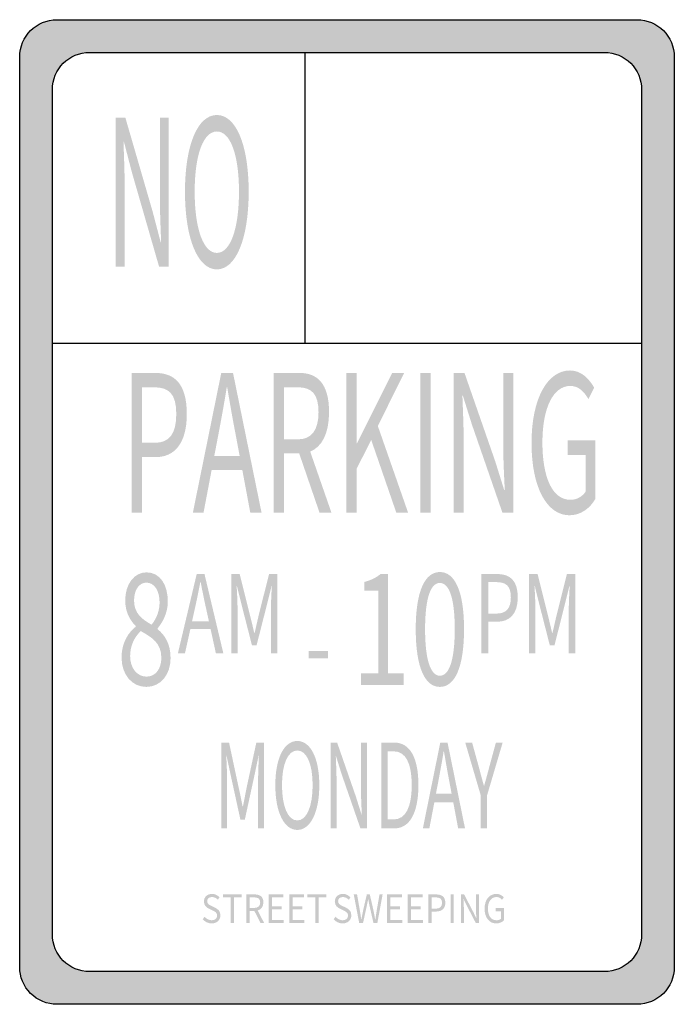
# Model space of a CAD drawing. Header units: inches. Extents: x -0.5 to 0.5, y -0.75 to 0.75.
import ezdxf

# ---------------------------------------------------------------- set-up
doc = ezdxf.new("R2010")
doc.units = ezdxf.units.IN
doc.header["$MEASUREMENT"] = 0

msp = doc.modelspace()

# ---------------------------------------------------------------- hatches: boundary and pattern name
h = msp.add_hatch(color=7)
edge = h.paths.add_edge_path()
edge.add_line((-0.443, 0.7521), (0.443, 0.7521))
edge.add_spline(control_points=[(0.443, 0.7521), (0.4745, 0.7521), (0.5, 0.7266), (0.5, 0.6951)], knot_values=[0, 0, 0, 0, 1, 1, 1, 1], degree=3, periodic=0)
edge.add_line((0.5, 0.6951), (0.5, -0.6951))
edge.add_spline(control_points=[(0.5, -0.6951), (0.5, -0.7266), (0.4745, -0.7521), (0.443, -0.7521)], knot_values=[0, 0, 0, 0, 1, 1, 1, 1], degree=3, periodic=0)
edge.add_line((0.443, -0.7521), (-0.443, -0.7521))
edge.add_spline(control_points=[(-0.443, -0.7521), (-0.4581, -0.7521), (-0.4726, -0.7461), (-0.4833, -0.7354), (-0.494, -0.7247), (-0.5, -0.7102), (-0.5, -0.6951)], knot_values=[0, 0, 0, 0, 1, 1, 1, 2, 2, 2, 2], degree=3, periodic=0)
edge.add_line((-0.5, -0.6951), (-0.5, 0.6951))
edge.add_spline(control_points=[(-0.5, 0.6951), (-0.5, 0.7266), (-0.4745, 0.7521), (-0.443, 0.7521)], knot_values=[0, 0, 0, 0, 1, 1, 1, 1], degree=3, periodic=0)
edge = h.paths.add_edge_path(flags=0)
edge.add_line((-0.3931, 0.7022), (0.3931, 0.7022))
edge.add_spline(control_points=[(0.3931, 0.7022), (0.4246, 0.7022), (0.4501, 0.6767), (0.4501, 0.6452)], knot_values=[0, 0, 0, 0, 1, 1, 1, 1], degree=3, periodic=0)
edge.add_line((0.4501, 0.6452), (0.4501, -0.6452))
edge.add_spline(control_points=[(0.4501, -0.6452), (0.4501, -0.6767), (0.4246, -0.7022), (0.3931, -0.7022)], knot_values=[0, 0, 0, 0, 1, 1, 1, 1], degree=3, periodic=0)
edge.add_line((0.3931, -0.7022), (-0.3931, -0.7022))
edge.add_spline(control_points=[(-0.3931, -0.7022), (-0.4246, -0.7022), (-0.4501, -0.6767), (-0.4501, -0.6452)], knot_values=[0, 0, 0, 0, 1, 1, 1, 1], degree=3, periodic=0)
edge.add_line((-0.4501, -0.6452), (-0.4501, 0.6452))
edge.add_spline(control_points=[(-0.4501, 0.6452), (-0.4501, 0.6767), (-0.4246, 0.7022), (-0.3931, 0.7022)], knot_values=[0, 0, 0, 0, 1, 1, 1, 1], degree=3, periodic=0)
h = msp.add_hatch(color=7)
edge = h.paths.add_edge_path()
edge.add_line((-0.3532, 0.3746), (-0.3396, 0.3746))
edge.add_line((-0.3396, 0.3746), (-0.3396, 0.4943))
edge.add_spline(control_points=[(-0.3396, 0.4943), (-0.3396, 0.5182), (-0.3407, 0.5425), (-0.3414, 0.5655)], knot_values=[0, 0, 0, 0, 1, 1, 1, 1], degree=3, periodic=0)
edge.add_line((-0.3414, 0.5655), (-0.3407, 0.5655))
edge.add_line((-0.3407, 0.5655), (-0.3285, 0.5185))
edge.add_line((-0.3285, 0.5185), (-0.287, 0.3746))
edge.add_line((-0.287, 0.3746), (-0.2722, 0.3746))
edge.add_line((-0.2722, 0.3746), (-0.2722, 0.6025))
edge.add_line((-0.2722, 0.6025), (-0.2859, 0.6025))
edge.add_line((-0.2859, 0.6025), (-0.2859, 0.484))
edge.add_spline(control_points=[(-0.2859, 0.484), (-0.2859, 0.4604), (-0.2848, 0.4346), (-0.2839, 0.4119)], knot_values=[0, 0, 0, 0, 1, 1, 1, 1], degree=3, periodic=0)
edge.add_line((-0.2839, 0.4119), (-0.2846, 0.4119))
edge.add_line((-0.2846, 0.4119), (-0.2969, 0.4589))
edge.add_line((-0.2969, 0.4589), (-0.3386, 0.6025))
edge.add_line((-0.3386, 0.6025), (-0.3532, 0.6025))
edge.add_line((-0.3532, 0.6025), (-0.3532, 0.3746))
h = msp.add_hatch(color=7)
edge = h.paths.add_edge_path()
edge.add_spline(control_points=[(-0.1988, 0.3706), (-0.1702, 0.3706), (-0.1502, 0.4163), (-0.1502, 0.4893), (-0.1502, 0.5624), (-0.1702, 0.6065), (-0.1988, 0.6065), (-0.2274, 0.6065), (-0.2475, 0.5624), (-0.2475, 0.4893), (-0.2475, 0.4163), (-0.2274, 0.3706), (-0.1988, 0.3706)], knot_values=[0, 0, 0, 0, 1, 1, 1, 2, 2, 2, 3, 3, 3, 4, 4, 4, 4], degree=3, periodic=0)
edge = h.paths.add_edge_path(flags=0)
edge.add_spline(control_points=[(-0.1988, 0.3958), (-0.2193, 0.3958), (-0.2327, 0.4324), (-0.2327, 0.4893), (-0.2327, 0.5462), (-0.2193, 0.5813), (-0.1988, 0.5813), (-0.1783, 0.5813), (-0.165, 0.5462), (-0.165, 0.4893), (-0.165, 0.4324), (-0.1783, 0.3958), (-0.1988, 0.3958)], knot_values=[0, 0, 0, 0, 1, 1, 1, 2, 2, 2, 3, 3, 3, 4, 4, 4, 4], degree=3, periodic=0)
h = msp.add_hatch(color=7)
edge = h.paths.add_edge_path()
edge.add_line((-0.3292, -0.0012), (-0.3131, -0.0012))
edge.add_line((-0.3131, -0.0012), (-0.3131, 0.0839))
edge.add_line((-0.3131, 0.0839), (-0.2919, 0.0839))
edge.add_spline(control_points=[(-0.2919, 0.0839), (-0.2638, 0.0839), (-0.2447, 0.1046), (-0.2447, 0.1497), (-0.2447, 0.1964), (-0.264, 0.2124), (-0.2926, 0.2124)], knot_values=[0, 0, 0, 0, 1, 1, 1, 2, 2, 2, 2], degree=3, periodic=0)
edge.add_line((-0.2926, 0.2124), (-0.3292, 0.2124))
edge.add_line((-0.3292, 0.2124), (-0.3292, -0.0012))
edge = h.paths.add_edge_path(flags=0)
edge.add_line((-0.3131, 0.1057), (-0.3131, 0.1905))
edge.add_line((-0.3131, 0.1905), (-0.2947, 0.1905))
edge.add_spline(control_points=[(-0.2947, 0.1905), (-0.2722, 0.1905), (-0.2608, 0.1809), (-0.2608, 0.1497), (-0.2608, 0.1191), (-0.2715, 0.1057), (-0.294, 0.1057)], knot_values=[0, 0, 0, 0, 1, 1, 1, 2, 2, 2, 2], degree=3, periodic=0)
edge.add_line((-0.294, 0.1057), (-0.3131, 0.1057))
h = msp.add_hatch(color=7)
h.paths.add_polyline_path([(-0.2355, -0.0012), (-0.2192, -0.0012), (-0.2068, 0.0641), (-0.1599, 0.0641), (-0.1477, -0.0012), (-0.1305, -0.0012), (-0.1741, 0.2124), (-0.1921, 0.2124), (-0.2355, -0.0012)])
edge = h.paths.add_edge_path(flags=0)
edge.add_line((-0.2028, 0.0853), (-0.1965, 0.1183))
edge.add_spline(control_points=[(-0.1965, 0.1183), (-0.1919, 0.1424), (-0.1877, 0.1655), (-0.1837, 0.1905)], knot_values=[0, 0, 0, 0, 1, 1, 1, 1], degree=3, periodic=0)
edge.add_line((-0.1837, 0.1905), (-0.183, 0.1905))
edge.add_spline(control_points=[(-0.183, 0.1905), (-0.1788, 0.1658), (-0.1748, 0.1424), (-0.1701, 0.1183)], knot_values=[0, 0, 0, 0, 1, 1, 1, 1], degree=3, periodic=0)
edge.add_line((-0.1701, 0.1183), (-0.1639, 0.0853))
edge.add_line((-0.1639, 0.0853), (-0.2028, 0.0853))
h = msp.add_hatch(color=7)
edge = h.paths.add_edge_path()
edge.add_line((-0.0419, -0.0012), (-0.0237, -0.0012))
edge.add_line((-0.0237, -0.0012), (-0.0562, 0.0923))
edge.add_spline(control_points=[(-0.0562, 0.0923), (-0.0389, 0.0993), (-0.0274, 0.1191), (-0.0274, 0.1526), (-0.0274, 0.1969), (-0.0461, 0.2124), (-0.0721, 0.2124)], knot_values=[0, 0, 0, 0, 1, 1, 1, 2, 2, 2, 2], degree=3, periodic=0)
edge.add_line((-0.0721, 0.2124), (-0.1122, 0.2124))
edge.add_line((-0.1122, 0.2124), (-0.1122, -0.0012))
edge.add_line((-0.1122, -0.0012), (-0.0961, -0.0012))
edge.add_line((-0.0961, -0.0012), (-0.0961, 0.0894))
edge.add_line((-0.0961, 0.0894), (-0.073, 0.0894))
edge.add_line((-0.073, 0.0894), (-0.0419, -0.0012))
edge = h.paths.add_edge_path(flags=0)
edge.add_line((-0.0961, 0.111), (-0.0961, 0.1905))
edge.add_line((-0.0961, 0.1905), (-0.0746, 0.1905))
edge.add_spline(control_points=[(-0.0746, 0.1905), (-0.0545, 0.1905), (-0.0435, 0.1806), (-0.0435, 0.1526), (-0.0435, 0.1247), (-0.0545, 0.111), (-0.0746, 0.111)], knot_values=[0, 0, 0, 0, 1, 1, 1, 2, 2, 2, 2], degree=3, periodic=0)
edge.add_line((-0.0746, 0.111), (-0.0961, 0.111))
for points in [[(-0.0012, -0.0012), (0.0149, -0.0012), (0.0149, 0.0664), (0.037, 0.1101), (0.0754, -0.0012), (0.0934, -0.0012), (0.0471, 0.1314), (0.0873, 0.2124), (0.069, 0.2124), (0.0153, 0.1051), (0.0149, 0.1051), (0.0149, 0.2124), (-0.0012, 0.2124), (-0.0012, -0.0012)], [(0.1118, -0.0012), (0.1279, -0.0012), (0.1279, 0.2124), (0.1118, 0.2124), (0.1118, -0.0012)], [(-0.0585, -0.2238), (-0.0289, -0.2238), (-0.0289, -0.2122), (-0.0585, -0.2122), (-0.0585, -0.2238)], [(-0.1775, -0.6278), (-0.1726, -0.6278), (-0.1726, -0.5888), (-0.1607, -0.5888), (-0.1607, -0.5842), (-0.1894, -0.5842), (-0.1894, -0.5888), (-0.1775, -0.5888), (-0.1775, -0.6278)], [(-0.1197, -0.6278), (-0.0965, -0.6278), (-0.0965, -0.6231), (-0.1147, -0.6231), (-0.1147, -0.6072), (-0.0999, -0.6072), (-0.0999, -0.6025), (-0.1147, -0.6025), (-0.1147, -0.5888), (-0.0971, -0.5888), (-0.0971, -0.5842), (-0.1197, -0.5842), (-0.1197, -0.6278)], [(-0.0881, -0.6278), (-0.065, -0.6278), (-0.065, -0.6231), (-0.0832, -0.6231), (-0.0832, -0.6072), (-0.0683, -0.6072), (-0.0683, -0.6025), (-0.0832, -0.6025), (-0.0832, -0.5888), (-0.0656, -0.5888), (-0.0656, -0.5842), (-0.0881, -0.5842), (-0.0881, -0.6278)], [(-0.0485, -0.6278), (-0.0435, -0.6278), (-0.0435, -0.5888), (-0.0316, -0.5888), (-0.0316, -0.5842), (-0.0604, -0.5842), (-0.0604, -0.5888), (-0.0485, -0.5888), (-0.0485, -0.6278)], [(0.0613, -0.6278), (0.0845, -0.6278), (0.0845, -0.6231), (0.0662, -0.6231), (0.0662, -0.6072), (0.0811, -0.6072), (0.0811, -0.6025), (0.0662, -0.6025), (0.0662, -0.5888), (0.0839, -0.5888), (0.0839, -0.5842), (0.0613, -0.5842), (0.0613, -0.6278)], [(0.0928, -0.6278), (0.116, -0.6278), (0.116, -0.6231), (0.0977, -0.6231), (0.0977, -0.6072), (0.1126, -0.6072), (0.1126, -0.6025), (0.0977, -0.6025), (0.0977, -0.5888), (0.1154, -0.5888), (0.1154, -0.5842), (0.0928, -0.5842), (0.0928, -0.6278)], [(0.1582, -0.6278), (0.1631, -0.6278), (0.1631, -0.5842), (0.1582, -0.5842), (0.1582, -0.6278)]]:
    msp.add_hatch(color=7).paths.add_polyline_path(points)
h = msp.add_hatch(color=7)
edge = h.paths.add_edge_path()
edge.add_line((0.163, -0.0012), (0.1782, -0.0012))
edge.add_line((0.1782, -0.0012), (0.1782, 0.111))
edge.add_spline(control_points=[(0.1782, 0.111), (0.1782, 0.1334), (0.177, 0.1561), (0.1763, 0.1777)], knot_values=[0, 0, 0, 0, 1, 1, 1, 1], degree=3, periodic=0)
edge.add_line((0.1763, 0.1777), (0.177, 0.1777))
edge.add_line((0.177, 0.1777), (0.1908, 0.1337))
edge.add_line((0.1908, 0.1337), (0.2375, -0.0012))
edge.add_line((0.2375, -0.0012), (0.2541, -0.0012))
edge.add_line((0.2541, -0.0012), (0.2541, 0.2124))
edge.add_line((0.2541, 0.2124), (0.2387, 0.2124))
edge.add_line((0.2387, 0.2124), (0.2387, 0.1014))
edge.add_spline(control_points=[(0.2387, 0.1014), (0.2387, 0.0792), (0.24, 0.055), (0.241, 0.0337)], knot_values=[0, 0, 0, 0, 1, 1, 1, 1], degree=3, periodic=0)
edge.add_line((0.241, 0.0337), (0.2401, 0.0337))
edge.add_line((0.2401, 0.0337), (0.2263, 0.0778))
edge.add_line((0.2263, 0.0778), (0.1795, 0.2124))
edge.add_line((0.1795, 0.2124), (0.163, 0.2124))
edge.add_line((0.163, 0.2124), (0.163, -0.0012))
h = msp.add_hatch(color=7)
edge = h.paths.add_edge_path()
edge.add_spline(control_points=[(0.3398, -0.005), (0.3569, -0.005), (0.3711, 0.0055), (0.3793, 0.0198)], knot_values=[0, 0, 0, 0, 1, 1, 1, 1], degree=3, periodic=0)
edge.add_line((0.3793, 0.0198), (0.3793, 0.1095))
edge.add_line((0.3793, 0.1095), (0.3372, 0.1095))
edge.add_line((0.3372, 0.1095), (0.3372, 0.0871))
edge.add_line((0.3372, 0.0871), (0.3645, 0.0871))
edge.add_line((0.3645, 0.0871), (0.3645, 0.0311))
edge.add_spline(control_points=[(0.3645, 0.0311), (0.3594, 0.0233), (0.3505, 0.0186), (0.3414, 0.0186), (0.3139, 0.0186), (0.2985, 0.0524), (0.2985, 0.1063), (0.2985, 0.1596), (0.3153, 0.1926), (0.3412, 0.1926), (0.354, 0.1926), (0.3624, 0.1835), (0.3688, 0.1725)], knot_values=[0, 0, 0, 0, 1, 1, 1, 2, 2, 2, 3, 3, 3, 4, 4, 4, 4], degree=3, periodic=0)
edge.add_line((0.3688, 0.1725), (0.3776, 0.19))
edge.add_spline(control_points=[(0.3776, 0.19), (0.3702, 0.2028), (0.3585, 0.2162), (0.3407, 0.2162), (0.3068, 0.2162), (0.2819, 0.1745), (0.2819, 0.1054), (0.2819, 0.0361), (0.3061, -0.005), (0.3398, -0.005)], knot_values=[0, 0, 0, 0, 1, 1, 1, 2, 2, 2, 3, 3, 3, 3], degree=3, periodic=0)
h = msp.add_hatch(color=7)
edge = h.paths.add_edge_path()
edge.add_spline(control_points=[(-0.3066, -0.2672), (-0.2844, -0.2672), (-0.2695, -0.248), (-0.2695, -0.2235), (-0.2695, -0.2002), (-0.279, -0.1875), (-0.2894, -0.1789)], knot_values=[0, 0, 0, 0, 1, 1, 1, 2, 2, 2, 2], degree=3, periodic=0)
edge.add_line((-0.2894, -0.1789), (-0.2894, -0.1777))
edge.add_spline(control_points=[(-0.2894, -0.1777), (-0.2824, -0.1699), (-0.2737, -0.1546), (-0.2737, -0.1368), (-0.2737, -0.1107), (-0.286, -0.0922), (-0.3062, -0.0922), (-0.3247, -0.0922), (-0.3388, -0.1095), (-0.3388, -0.1352), (-0.3388, -0.153), (-0.3313, -0.1657), (-0.3227, -0.1743)], knot_values=[0, 0, 0, 0, 1, 1, 1, 2, 2, 2, 3, 3, 3, 4, 4, 4, 4], degree=3, periodic=0)
edge.add_line((-0.3227, -0.1743), (-0.3227, -0.1752))
edge.add_spline(control_points=[(-0.3227, -0.1752), (-0.3336, -0.1835), (-0.3444, -0.1995), (-0.3444, -0.2221), (-0.3444, -0.2483), (-0.3286, -0.2672), (-0.3066, -0.2672)], knot_values=[0, 0, 0, 0, 1, 1, 1, 2, 2, 2, 2], degree=3, periodic=0)
edge = h.paths.add_edge_path(flags=0)
edge.add_spline(control_points=[(-0.3064, -0.2515), (-0.3206, -0.2515), (-0.3313, -0.2383), (-0.3313, -0.2203), (-0.3313, -0.2041), (-0.3245, -0.1907), (-0.315, -0.1819)], knot_values=[0, 0, 0, 0, 1, 1, 1, 2, 2, 2, 2], degree=3, periodic=0)
edge.add_spline(control_points=[(-0.315, -0.1819), (-0.2981, -0.1916), (-0.2836, -0.1999), (-0.2836, -0.2228), (-0.2836, -0.2397), (-0.2926, -0.2515), (-0.3064, -0.2515)], knot_values=[0, 0, 0, 0, 1, 1, 1, 2, 2, 2, 2], degree=3, periodic=0)
edge = h.paths.add_edge_path(flags=0)
edge.add_spline(control_points=[(-0.2985, -0.1722), (-0.3125, -0.1643), (-0.3253, -0.1553), (-0.3253, -0.1352), (-0.3253, -0.1188), (-0.3174, -0.1079), (-0.3064, -0.1079), (-0.2938, -0.1079), (-0.2863, -0.1211), (-0.2863, -0.138), (-0.2863, -0.1505), (-0.2905, -0.162), (-0.2985, -0.1722)], knot_values=[0, 0, 0, 0, 1, 1, 1, 2, 2, 2, 3, 3, 3, 4, 4, 4, 4], degree=3, periodic=0)
h = msp.add_hatch(color=7)
h.paths.add_polyline_path([(-0.2583, -0.2158), (-0.2475, -0.2158), (-0.2393, -0.1788), (-0.2084, -0.1788), (-0.2003, -0.2158), (-0.1889, -0.2158), (-0.2177, -0.0948), (-0.2296, -0.0948), (-0.2583, -0.2158)])
edge = h.paths.add_edge_path(flags=0)
edge.add_line((-0.2367, -0.1668), (-0.2325, -0.1481))
edge.add_spline(control_points=[(-0.2325, -0.1481), (-0.2295, -0.1344), (-0.2267, -0.1213), (-0.2241, -0.1071)], knot_values=[0, 0, 0, 0, 1, 1, 1, 1], degree=3, periodic=0)
edge.add_line((-0.2241, -0.1071), (-0.2236, -0.1071))
edge.add_spline(control_points=[(-0.2236, -0.1071), (-0.2208, -0.1212), (-0.2182, -0.1344), (-0.2151, -0.1481)], knot_values=[0, 0, 0, 0, 1, 1, 1, 1], degree=3, periodic=0)
edge.add_line((-0.2151, -0.1481), (-0.211, -0.1668))
edge.add_line((-0.211, -0.1668), (-0.2367, -0.1668))
h = msp.add_hatch(color=7)
edge = h.paths.add_edge_path()
edge.add_line((-0.1768, -0.2158), (-0.1672, -0.2158))
edge.add_line((-0.1672, -0.2158), (-0.1672, -0.1488))
edge.add_spline(control_points=[(-0.1672, -0.1488), (-0.1672, -0.1383), (-0.1679, -0.1237), (-0.1686, -0.1131)], knot_values=[0, 0, 0, 0, 1, 1, 1, 1], degree=3, periodic=0)
edge.add_line((-0.1686, -0.1131), (-0.1681, -0.1131))
edge.add_line((-0.1681, -0.1131), (-0.1613, -0.1407))
edge.add_line((-0.1613, -0.1407), (-0.1452, -0.2036))
edge.add_line((-0.1452, -0.2036), (-0.1381, -0.2036))
edge.add_line((-0.1381, -0.2036), (-0.1221, -0.1407))
edge.add_line((-0.1221, -0.1407), (-0.1153, -0.1131))
edge.add_line((-0.1153, -0.1131), (-0.1148, -0.1131))
edge.add_spline(control_points=[(-0.1148, -0.1131), (-0.1154, -0.1237), (-0.1162, -0.1383), (-0.1162, -0.1488)], knot_values=[0, 0, 0, 0, 1, 1, 1, 1], degree=3, periodic=0)
edge.add_line((-0.1162, -0.1488), (-0.1162, -0.2158))
edge.add_line((-0.1162, -0.2158), (-0.1063, -0.2158))
edge.add_line((-0.1063, -0.2158), (-0.1063, -0.0948))
edge.add_line((-0.1063, -0.0948), (-0.1191, -0.0948))
edge.add_line((-0.1191, -0.0948), (-0.1353, -0.1595))
edge.add_spline(control_points=[(-0.1353, -0.1595), (-0.1373, -0.1677), (-0.139, -0.1763), (-0.1412, -0.1848)], knot_values=[0, 0, 0, 0, 1, 1, 1, 1], degree=3, periodic=0)
edge.add_line((-0.1412, -0.1848), (-0.1417, -0.1848))
edge.add_spline(control_points=[(-0.1417, -0.1848), (-0.1437, -0.1763), (-0.1456, -0.1677), (-0.1478, -0.1595)], knot_values=[0, 0, 0, 0, 1, 1, 1, 1], degree=3, periodic=0)
edge.add_line((-0.1478, -0.1595), (-0.164, -0.0948))
edge.add_line((-0.164, -0.0948), (-0.1768, -0.0948))
edge.add_line((-0.1768, -0.0948), (-0.1768, -0.2158))
h = msp.add_hatch(color=7)
edge = h.paths.add_edge_path()
edge.add_line((0.0214, -0.2642), (0.0864, -0.2642))
edge.add_line((0.0864, -0.2642), (0.0864, -0.2466))
edge.add_line((0.0864, -0.2466), (0.0626, -0.2466))
edge.add_line((0.0626, -0.2466), (0.0626, -0.0947))
edge.add_line((0.0626, -0.0947), (0.0513, -0.0947))
edge.add_spline(control_points=[(0.0513, -0.0947), (0.0448, -0.1001), (0.0372, -0.104), (0.0267, -0.1068)], knot_values=[0, 0, 0, 0, 1, 1, 1, 1], degree=3, periodic=0)
edge.add_line((0.0267, -0.1068), (0.0267, -0.1202))
edge.add_line((0.0267, -0.1202), (0.0479, -0.1202))
edge.add_line((0.0479, -0.1202), (0.0479, -0.2466))
edge.add_line((0.0479, -0.2466), (0.0214, -0.2466))
edge.add_line((0.0214, -0.2466), (0.0214, -0.2642))
h = msp.add_hatch(color=7)
edge = h.paths.add_edge_path()
edge.add_spline(control_points=[(0.1419, -0.2672), (0.1644, -0.2672), (0.1788, -0.2381), (0.1788, -0.1789), (0.1788, -0.1202), (0.1644, -0.0917), (0.1419, -0.0917), (0.1193, -0.0917), (0.105, -0.1202), (0.105, -0.1789), (0.105, -0.2381), (0.1193, -0.2672), (0.1419, -0.2672)], knot_values=[0, 0, 0, 0, 1, 1, 1, 2, 2, 2, 3, 3, 3, 4, 4, 4, 4], degree=3, periodic=0)
edge = h.paths.add_edge_path(flags=0)
edge.add_spline(control_points=[(0.1419, -0.2501), (0.1285, -0.2501), (0.1193, -0.2286), (0.1193, -0.1789), (0.1193, -0.1294), (0.1285, -0.1084), (0.1419, -0.1084), (0.1554, -0.1084), (0.1646, -0.1294), (0.1646, -0.1789), (0.1646, -0.2286), (0.1554, -0.2501), (0.1419, -0.2501)], knot_values=[0, 0, 0, 0, 1, 1, 1, 2, 2, 2, 3, 3, 3, 4, 4, 4, 4], degree=3, periodic=0)
h = msp.add_hatch(color=7)
edge = h.paths.add_edge_path()
edge.add_line((0.205, -0.2158), (0.2157, -0.2158))
edge.add_line((0.2157, -0.2158), (0.2157, -0.1676))
edge.add_line((0.2157, -0.1676), (0.2297, -0.1676))
edge.add_spline(control_points=[(0.2297, -0.1676), (0.2483, -0.1676), (0.2609, -0.1559), (0.2609, -0.1303), (0.2609, -0.1038), (0.2482, -0.0947), (0.2292, -0.0947)], knot_values=[0, 0, 0, 0, 1, 1, 1, 2, 2, 2, 2], degree=3, periodic=0)
edge.add_line((0.2292, -0.0947), (0.205, -0.0947))
edge.add_line((0.205, -0.0947), (0.205, -0.2158))
edge = h.paths.add_edge_path(flags=0)
edge.add_line((0.2157, -0.1552), (0.2157, -0.1071))
edge.add_line((0.2157, -0.1071), (0.2278, -0.1071))
edge.add_spline(control_points=[(0.2278, -0.1071), (0.2427, -0.1071), (0.2503, -0.1126), (0.2503, -0.1303), (0.2503, -0.1476), (0.2432, -0.1552), (0.2283, -0.1552)], knot_values=[0, 0, 0, 0, 1, 1, 1, 2, 2, 2, 2], degree=3, periodic=0)
edge.add_line((0.2283, -0.1552), (0.2157, -0.1552))
h = msp.add_hatch(color=7)
edge = h.paths.add_edge_path()
edge.add_line((0.2782, -0.2158), (0.2878, -0.2158))
edge.add_line((0.2878, -0.2158), (0.2878, -0.1488))
edge.add_spline(control_points=[(0.2878, -0.1488), (0.2878, -0.1384), (0.2871, -0.1237), (0.2864, -0.1131)], knot_values=[0, 0, 0, 0, 1, 1, 1, 1], degree=3, periodic=0)
edge.add_line((0.2864, -0.1131), (0.2869, -0.1131))
edge.add_line((0.2869, -0.1131), (0.2937, -0.1407))
edge.add_line((0.2937, -0.1407), (0.3098, -0.2036))
edge.add_line((0.3098, -0.2036), (0.317, -0.2036))
edge.add_line((0.317, -0.2036), (0.3329, -0.1407))
edge.add_line((0.3329, -0.1407), (0.3397, -0.1131))
edge.add_line((0.3397, -0.1131), (0.3402, -0.1131))
edge.add_spline(control_points=[(0.3402, -0.1131), (0.3396, -0.1237), (0.3388, -0.1384), (0.3388, -0.1488)], knot_values=[0, 0, 0, 0, 1, 1, 1, 1], degree=3, periodic=0)
edge.add_line((0.3388, -0.1488), (0.3388, -0.2158))
edge.add_line((0.3388, -0.2158), (0.3488, -0.2158))
edge.add_line((0.3488, -0.2158), (0.3488, -0.0947))
edge.add_line((0.3488, -0.0947), (0.3359, -0.0947))
edge.add_line((0.3359, -0.0947), (0.3197, -0.1595))
edge.add_spline(control_points=[(0.3197, -0.1595), (0.3178, -0.1678), (0.316, -0.1763), (0.3138, -0.1848)], knot_values=[0, 0, 0, 0, 1, 1, 1, 1], degree=3, periodic=0)
edge.add_line((0.3138, -0.1848), (0.3134, -0.1848))
edge.add_spline(control_points=[(0.3134, -0.1848), (0.3113, -0.1763), (0.3094, -0.1678), (0.3073, -0.1595)], knot_values=[0, 0, 0, 0, 1, 1, 1, 1], degree=3, periodic=0)
edge.add_line((0.3073, -0.1595), (0.2911, -0.0947))
edge.add_line((0.2911, -0.0947), (0.2782, -0.0947))
edge.add_line((0.2782, -0.0947), (0.2782, -0.2158))
h = msp.add_hatch(color=7)
edge = h.paths.add_edge_path()
edge.add_line((-0.1921, -0.4833), (-0.1832, -0.4833))
edge.add_line((-0.1832, -0.4833), (-0.1832, -0.4107))
edge.add_spline(control_points=[(-0.1832, -0.4107), (-0.1832, -0.3994), (-0.1838, -0.3835), (-0.1845, -0.372)], knot_values=[0, 0, 0, 0, 1, 1, 1, 1], degree=3, periodic=0)
edge.add_line((-0.1845, -0.372), (-0.1841, -0.372))
edge.add_line((-0.1841, -0.372), (-0.1777, -0.4019))
edge.add_line((-0.1777, -0.4019), (-0.1628, -0.4701))
edge.add_line((-0.1628, -0.4701), (-0.1561, -0.4701))
edge.add_line((-0.1561, -0.4701), (-0.1413, -0.4019))
edge.add_line((-0.1413, -0.4019), (-0.135, -0.372))
edge.add_line((-0.135, -0.372), (-0.1346, -0.372))
edge.add_spline(control_points=[(-0.1346, -0.372), (-0.1351, -0.3835), (-0.1358, -0.3994), (-0.1358, -0.4107)], knot_values=[0, 0, 0, 0, 1, 1, 1, 1], degree=3, periodic=0)
edge.add_line((-0.1358, -0.4107), (-0.1358, -0.4833))
edge.add_line((-0.1358, -0.4833), (-0.1266, -0.4833))
edge.add_line((-0.1266, -0.4833), (-0.1266, -0.3522))
edge.add_line((-0.1266, -0.3522), (-0.1385, -0.3522))
edge.add_line((-0.1385, -0.3522), (-0.1536, -0.4223))
edge.add_spline(control_points=[(-0.1536, -0.4223), (-0.1554, -0.4313), (-0.157, -0.4406), (-0.159, -0.4497)], knot_values=[0, 0, 0, 0, 1, 1, 1, 1], degree=3, periodic=0)
edge.add_line((-0.159, -0.4497), (-0.1595, -0.4497))
edge.add_spline(control_points=[(-0.1595, -0.4497), (-0.1614, -0.4406), (-0.1631, -0.4313), (-0.1652, -0.4223)], knot_values=[0, 0, 0, 0, 1, 1, 1, 1], degree=3, periodic=0)
edge.add_line((-0.1652, -0.4223), (-0.1802, -0.3522))
edge.add_line((-0.1802, -0.3522), (-0.1921, -0.3522))
edge.add_line((-0.1921, -0.3522), (-0.1921, -0.4833))
h = msp.add_hatch(color=7)
edge = h.paths.add_edge_path()
edge.add_spline(control_points=[(-0.0759, -0.4857), (-0.0562, -0.4857), (-0.0423, -0.4594), (-0.0423, -0.4173), (-0.0423, -0.3752), (-0.0562, -0.3498), (-0.0759, -0.3498), (-0.0957, -0.3498), (-0.1095, -0.3752), (-0.1095, -0.4173), (-0.1095, -0.4594), (-0.0957, -0.4857), (-0.0759, -0.4857)], knot_values=[0, 0, 0, 0, 1, 1, 1, 2, 2, 2, 3, 3, 3, 4, 4, 4, 4], degree=3, periodic=0)
edge = h.paths.add_edge_path(flags=0)
edge.add_spline(control_points=[(-0.0759, -0.4712), (-0.0901, -0.4712), (-0.0993, -0.4501), (-0.0993, -0.4173), (-0.0993, -0.3846), (-0.0901, -0.3643), (-0.0759, -0.3643), (-0.0617, -0.3643), (-0.0525, -0.3846), (-0.0525, -0.4173), (-0.0525, -0.4501), (-0.0617, -0.4712), (-0.0759, -0.4712)], knot_values=[0, 0, 0, 0, 1, 1, 1, 2, 2, 2, 3, 3, 3, 4, 4, 4, 4], degree=3, periodic=0)
h = msp.add_hatch(color=7)
edge = h.paths.add_edge_path()
edge.add_line((-0.0252, -0.4833), (-0.0159, -0.4833))
edge.add_line((-0.0159, -0.4833), (-0.0159, -0.4144))
edge.add_spline(control_points=[(-0.0159, -0.4144), (-0.0159, -0.4007), (-0.0166, -0.3867), (-0.0171, -0.3735)], knot_values=[0, 0, 0, 0, 1, 1, 1, 1], degree=3, periodic=0)
edge.add_line((-0.0171, -0.3735), (-0.0166, -0.3735))
edge.add_line((-0.0166, -0.3735), (-0.0082, -0.4005))
edge.add_line((-0.0082, -0.4005), (0.0205, -0.4833))
edge.add_line((0.0205, -0.4833), (0.0307, -0.4833))
edge.add_line((0.0307, -0.4833), (0.0307, -0.3522))
edge.add_line((0.0307, -0.3522), (0.0213, -0.3522))
edge.add_line((0.0213, -0.3522), (0.0213, -0.4203))
edge.add_spline(control_points=[(0.0213, -0.4203), (0.0213, -0.4339), (0.022, -0.4488), (0.0227, -0.4619)], knot_values=[0, 0, 0, 0, 1, 1, 1, 1], degree=3, periodic=0)
edge.add_line((0.0227, -0.4619), (0.0221, -0.4619))
edge.add_line((0.0221, -0.4619), (0.0136, -0.4348))
edge.add_line((0.0136, -0.4348), (-0.0151, -0.3522))
edge.add_line((-0.0151, -0.3522), (-0.0252, -0.3522))
edge.add_line((-0.0252, -0.3522), (-0.0252, -0.4833))
h = msp.add_hatch(color=7)
edge = h.paths.add_edge_path()
edge.add_line((0.0524, -0.4833), (0.0725, -0.4833))
edge.add_spline(control_points=[(0.0725, -0.4833), (0.0962, -0.4833), (0.1091, -0.4588), (0.1091, -0.4173), (0.1091, -0.3754), (0.0962, -0.3522), (0.0721, -0.3522)], knot_values=[0, 0, 0, 0, 1, 1, 1, 2, 2, 2, 2], degree=3, periodic=0)
edge.add_line((0.0721, -0.3522), (0.0524, -0.3522))
edge.add_line((0.0524, -0.3522), (0.0524, -0.4833))
edge = h.paths.add_edge_path(flags=0)
edge.add_line((0.0623, -0.4697), (0.0623, -0.3656))
edge.add_line((0.0623, -0.3656), (0.0712, -0.3656))
edge.add_spline(control_points=[(0.0712, -0.3656), (0.0898, -0.3656), (0.0989, -0.384), (0.0989, -0.4173), (0.0989, -0.4504), (0.0898, -0.4697), (0.0712, -0.4697)], knot_values=[0, 0, 0, 0, 1, 1, 1, 2, 2, 2, 2], degree=3, periodic=0)
edge.add_line((0.0712, -0.4697), (0.0623, -0.4697))
h = msp.add_hatch(color=7)
h.paths.add_polyline_path([(0.1159, -0.4833), (0.1258, -0.4833), (0.1335, -0.4433), (0.1623, -0.4433), (0.1698, -0.4833), (0.1803, -0.4833), (0.1536, -0.3522), (0.1425, -0.3522), (0.1159, -0.4833)])
edge = h.paths.add_edge_path(flags=0)
edge.add_line((0.1359, -0.4302), (0.1398, -0.41))
edge.add_spline(control_points=[(0.1398, -0.41), (0.1426, -0.3951), (0.1452, -0.381), (0.1476, -0.3656)], knot_values=[0, 0, 0, 0, 1, 1, 1, 1], degree=3, periodic=0)
edge.add_line((0.1476, -0.3656), (0.1481, -0.3656))
edge.add_spline(control_points=[(0.1481, -0.3656), (0.1507, -0.3808), (0.1531, -0.3951), (0.156, -0.41)], knot_values=[0, 0, 0, 0, 1, 1, 1, 1], degree=3, periodic=0)
edge.add_line((0.156, -0.41), (0.1598, -0.4302))
edge.add_line((0.1598, -0.4302), (0.1359, -0.4302))
h = msp.add_hatch(color=7)
edge = h.paths.add_edge_path()
edge.add_line((0.2042, -0.4833), (0.2141, -0.4833))
edge.add_line((0.2141, -0.4833), (0.2141, -0.4325))
edge.add_line((0.2141, -0.4325), (0.2378, -0.3522))
edge.add_line((0.2378, -0.3522), (0.2275, -0.3522))
edge.add_line((0.2275, -0.3522), (0.2174, -0.3892))
edge.add_spline(control_points=[(0.2174, -0.3892), (0.215, -0.3989), (0.2123, -0.4082), (0.2095, -0.418)], knot_values=[0, 0, 0, 0, 1, 1, 1, 1], degree=3, periodic=0)
edge.add_line((0.2095, -0.418), (0.2091, -0.418))
edge.add_spline(control_points=[(0.2091, -0.418), (0.2063, -0.4082), (0.2039, -0.3989), (0.2013, -0.3892)], knot_values=[0, 0, 0, 0, 1, 1, 1, 1], degree=3, periodic=0)
edge.add_line((0.2013, -0.3892), (0.1911, -0.3522))
edge.add_line((0.1911, -0.3522), (0.1806, -0.3522))
edge.add_line((0.1806, -0.3522), (0.2042, -0.4325))
edge.add_line((0.2042, -0.4325), (0.2042, -0.4833))
h = msp.add_hatch(color=7)
edge = h.paths.add_edge_path()
edge.add_spline(control_points=[(-0.2067, -0.6285), (-0.1985, -0.6285), (-0.1934, -0.6231), (-0.1934, -0.6162), (-0.1934, -0.6097), (-0.1969, -0.6067), (-0.2015, -0.6045)], knot_values=[0, 0, 0, 0, 1, 1, 1, 2, 2, 2, 2], degree=3, periodic=0)
edge.add_line((-0.2015, -0.6045), (-0.207, -0.6019))
edge.add_spline(control_points=[(-0.207, -0.6019), (-0.2101, -0.6004), (-0.2136, -0.5988), (-0.2136, -0.5945), (-0.2136, -0.5907), (-0.2107, -0.5882), (-0.2062, -0.5882), (-0.2026, -0.5882), (-0.1997, -0.5898), (-0.1973, -0.5923)], knot_values=[0, 0, 0, 0, 1, 1, 1, 2, 2, 2, 3, 3, 3, 3], degree=3, periodic=0)
edge.add_line((-0.1973, -0.5923), (-0.1947, -0.5888))
edge.add_spline(control_points=[(-0.1947, -0.5888), (-0.1974, -0.5856), (-0.2016, -0.5834), (-0.2062, -0.5834), (-0.2133, -0.5834), (-0.2186, -0.5882), (-0.2186, -0.595), (-0.2186, -0.6013), (-0.2143, -0.6044), (-0.2106, -0.6061)], knot_values=[0, 0, 0, 0, 1, 1, 1, 2, 2, 2, 3, 3, 3, 3], degree=3, periodic=0)
edge.add_line((-0.2106, -0.6061), (-0.205, -0.6089))
edge.add_spline(control_points=[(-0.205, -0.6089), (-0.2012, -0.6107), (-0.1984, -0.6121), (-0.1984, -0.6167), (-0.1984, -0.6209), (-0.2015, -0.6237), (-0.2067, -0.6237), (-0.2107, -0.6237), (-0.2147, -0.6216), (-0.2175, -0.6183)], knot_values=[0, 0, 0, 0, 1, 1, 1, 2, 2, 2, 3, 3, 3, 3], degree=3, periodic=0)
edge.add_line((-0.2175, -0.6183), (-0.2204, -0.6221))
edge.add_spline(control_points=[(-0.2204, -0.6221), (-0.217, -0.6261), (-0.2123, -0.6285), (-0.2067, -0.6285)], knot_values=[0, 0, 0, 0, 1, 1, 1, 1], degree=3, periodic=0)
h = msp.add_hatch(color=7)
edge = h.paths.add_edge_path()
edge.add_line((-0.1321, -0.6278), (-0.1266, -0.6278))
edge.add_line((-0.1266, -0.6278), (-0.1365, -0.6087))
edge.add_spline(control_points=[(-0.1365, -0.6087), (-0.1312, -0.6073), (-0.1277, -0.6032), (-0.1277, -0.5964), (-0.1277, -0.5873), (-0.1334, -0.5842), (-0.1414, -0.5842)], knot_values=[0, 0, 0, 0, 1, 1, 1, 2, 2, 2, 2], degree=3, periodic=0)
edge.add_line((-0.1414, -0.5842), (-0.1536, -0.5842))
edge.add_line((-0.1536, -0.5842), (-0.1536, -0.6278))
edge.add_line((-0.1536, -0.6278), (-0.1487, -0.6278))
edge.add_line((-0.1487, -0.6278), (-0.1487, -0.6093))
edge.add_line((-0.1487, -0.6093), (-0.1416, -0.6093))
edge.add_line((-0.1416, -0.6093), (-0.1321, -0.6278))
edge = h.paths.add_edge_path(flags=0)
edge.add_line((-0.1487, -0.6049), (-0.1487, -0.5887))
edge.add_line((-0.1487, -0.5887), (-0.1421, -0.5887))
edge.add_spline(control_points=[(-0.1421, -0.5887), (-0.136, -0.5887), (-0.1326, -0.5907), (-0.1326, -0.5964), (-0.1326, -0.6021), (-0.136, -0.6049), (-0.1421, -0.6049)], knot_values=[0, 0, 0, 0, 1, 1, 1, 2, 2, 2, 2], degree=3, periodic=0)
edge.add_line((-0.1421, -0.6049), (-0.1487, -0.6049))
h = msp.add_hatch(color=7)
edge = h.paths.add_edge_path()
edge.add_spline(control_points=[(-0.0067, -0.6285), (0.0015, -0.6285), (0.0066, -0.6231), (0.0066, -0.6162), (0.0066, -0.6097), (0.0031, -0.6067), (-0.0015, -0.6045)], knot_values=[0, 0, 0, 0, 1, 1, 1, 2, 2, 2, 2], degree=3, periodic=0)
edge.add_line((-0.0015, -0.6045), (-0.007, -0.6019))
edge.add_spline(control_points=[(-0.007, -0.6019), (-0.0101, -0.6004), (-0.0136, -0.5988), (-0.0136, -0.5945), (-0.0136, -0.5907), (-0.0107, -0.5882), (-0.0062, -0.5882), (-0.0026, -0.5882), (0.0003, -0.5898), (0.0027, -0.5923)], knot_values=[0, 0, 0, 0, 1, 1, 1, 2, 2, 2, 3, 3, 3, 3], degree=3, periodic=0)
edge.add_line((0.0027, -0.5923), (0.0053, -0.5888))
edge.add_spline(control_points=[(0.0053, -0.5888), (0.0025, -0.5856), (-0.0016, -0.5834), (-0.0062, -0.5834), (-0.0134, -0.5834), (-0.0186, -0.5882), (-0.0186, -0.595), (-0.0186, -0.6013), (-0.0143, -0.6044), (-0.0106, -0.6061)], knot_values=[0, 0, 0, 0, 1, 1, 1, 2, 2, 2, 3, 3, 3, 3], degree=3, periodic=0)
edge.add_line((-0.0106, -0.6061), (-0.005, -0.6089))
edge.add_spline(control_points=[(-0.005, -0.6089), (-0.0013, -0.6107), (0.0016, -0.6121), (0.0016, -0.6167), (0.0016, -0.6209), (-0.0015, -0.6237), (-0.0067, -0.6237), (-0.0107, -0.6237), (-0.0147, -0.6216), (-0.0175, -0.6183)], knot_values=[0, 0, 0, 0, 1, 1, 1, 2, 2, 2, 3, 3, 3, 3], degree=3, periodic=0)
edge.add_line((-0.0175, -0.6183), (-0.0204, -0.6221))
edge.add_spline(control_points=[(-0.0204, -0.6221), (-0.017, -0.6261), (-0.0123, -0.6285), (-0.0067, -0.6285)], knot_values=[0, 0, 0, 0, 1, 1, 1, 1], degree=3, periodic=0)
h = msp.add_hatch(color=7)
edge = h.paths.add_edge_path()
edge.add_line((0.0186, -0.6278), (0.0245, -0.6278))
edge.add_line((0.0245, -0.6278), (0.0303, -0.6015))
edge.add_spline(control_points=[(0.0303, -0.6015), (0.0309, -0.598), (0.0317, -0.5949), (0.0323, -0.5916)], knot_values=[0, 0, 0, 0, 1, 1, 1, 1], degree=3, periodic=0)
edge.add_line((0.0323, -0.5916), (0.0325, -0.5916))
edge.add_spline(control_points=[(0.0325, -0.5916), (0.0331, -0.5949), (0.0337, -0.598), (0.0344, -0.6015)], knot_values=[0, 0, 0, 0, 1, 1, 1, 1], degree=3, periodic=0)
edge.add_line((0.0344, -0.6015), (0.0404, -0.6278))
edge.add_line((0.0404, -0.6278), (0.0464, -0.6278))
edge.add_line((0.0464, -0.6278), (0.0544, -0.5842))
edge.add_line((0.0544, -0.5842), (0.0497, -0.5842))
edge.add_line((0.0497, -0.5842), (0.0455, -0.6079))
edge.add_spline(control_points=[(0.0455, -0.6079), (0.0448, -0.6126), (0.0441, -0.6173), (0.0434, -0.6221)], knot_values=[0, 0, 0, 0, 1, 1, 1, 1], degree=3, periodic=0)
edge.add_line((0.0434, -0.6221), (0.043, -0.6221))
edge.add_spline(control_points=[(0.043, -0.6221), (0.0421, -0.6173), (0.0412, -0.6126), (0.0403, -0.6079)], knot_values=[0, 0, 0, 0, 1, 1, 1, 1], degree=3, periodic=0)
edge.add_line((0.0403, -0.6079), (0.0348, -0.5842))
edge.add_line((0.0348, -0.5842), (0.0303, -0.5842))
edge.add_line((0.0303, -0.5842), (0.0248, -0.6079))
edge.add_spline(control_points=[(0.0248, -0.6079), (0.0239, -0.6126), (0.0229, -0.6173), (0.0221, -0.6221)], knot_values=[0, 0, 0, 0, 1, 1, 1, 1], degree=3, periodic=0)
edge.add_line((0.0221, -0.6221), (0.0218, -0.6221))
edge.add_spline(control_points=[(0.0218, -0.6221), (0.021, -0.6173), (0.0203, -0.6126), (0.0195, -0.6079)], knot_values=[0, 0, 0, 0, 1, 1, 1, 1], degree=3, periodic=0)
edge.add_line((0.0195, -0.6079), (0.0154, -0.5842))
edge.add_line((0.0154, -0.5842), (0.0103, -0.5842))
edge.add_line((0.0103, -0.5842), (0.0186, -0.6278))
h = msp.add_hatch(color=7)
edge = h.paths.add_edge_path()
edge.add_line((0.1243, -0.6278), (0.1292, -0.6278))
edge.add_line((0.1292, -0.6278), (0.1292, -0.6104))
edge.add_line((0.1292, -0.6104), (0.1357, -0.6104))
edge.add_spline(control_points=[(0.1357, -0.6104), (0.1443, -0.6104), (0.1502, -0.6062), (0.1502, -0.597), (0.1502, -0.5875), (0.1443, -0.5842), (0.1355, -0.5842)], knot_values=[0, 0, 0, 0, 1, 1, 1, 2, 2, 2, 2], degree=3, periodic=0)
edge.add_line((0.1355, -0.5842), (0.1243, -0.5842))
edge.add_line((0.1243, -0.5842), (0.1243, -0.6278))
edge = h.paths.add_edge_path(flags=0)
edge.add_line((0.1292, -0.606), (0.1292, -0.5887))
edge.add_line((0.1292, -0.5887), (0.1349, -0.5887))
edge.add_spline(control_points=[(0.1349, -0.5887), (0.1418, -0.5887), (0.1452, -0.5906), (0.1452, -0.597), (0.1452, -0.6032), (0.142, -0.606), (0.1351, -0.606)], knot_values=[0, 0, 0, 0, 1, 1, 1, 2, 2, 2, 2], degree=3, periodic=0)
edge.add_line((0.1351, -0.606), (0.1292, -0.606))
h = msp.add_hatch(color=7)
edge = h.paths.add_edge_path()
edge.add_line((0.1739, -0.6278), (0.1785, -0.6278))
edge.add_line((0.1785, -0.6278), (0.1785, -0.6049))
edge.add_spline(control_points=[(0.1785, -0.6049), (0.1785, -0.6003), (0.1781, -0.5957), (0.1779, -0.5913)], knot_values=[0, 0, 0, 0, 1, 1, 1, 1], degree=3, periodic=0)
edge.add_line((0.1779, -0.5913), (0.1781, -0.5913))
edge.add_line((0.1781, -0.5913), (0.1824, -0.6002))
edge.add_line((0.1824, -0.6002), (0.1967, -0.6278))
edge.add_line((0.1967, -0.6278), (0.2017, -0.6278))
edge.add_line((0.2017, -0.6278), (0.2017, -0.5842))
edge.add_line((0.2017, -0.5842), (0.197, -0.5842))
edge.add_line((0.197, -0.5842), (0.197, -0.6068))
edge.add_spline(control_points=[(0.197, -0.6068), (0.197, -0.6114), (0.1974, -0.6163), (0.1977, -0.6206)], knot_values=[0, 0, 0, 0, 1, 1, 1, 1], degree=3, periodic=0)
edge.add_line((0.1977, -0.6206), (0.1975, -0.6206))
edge.add_line((0.1975, -0.6206), (0.1932, -0.6117))
edge.add_line((0.1932, -0.6117), (0.1789, -0.5842))
edge.add_line((0.1789, -0.5842), (0.1739, -0.5842))
edge.add_line((0.1739, -0.5842), (0.1739, -0.6278))
h = msp.add_hatch(color=7)
edge = h.paths.add_edge_path()
edge.add_spline(control_points=[(0.228, -0.6285), (0.2332, -0.6285), (0.2375, -0.6264), (0.24, -0.6235)], knot_values=[0, 0, 0, 0, 1, 1, 1, 1], degree=3, periodic=0)
edge.add_line((0.24, -0.6235), (0.24, -0.6052))
edge.add_line((0.24, -0.6052), (0.2271, -0.6052))
edge.add_line((0.2271, -0.6052), (0.2271, -0.6098))
edge.add_line((0.2271, -0.6098), (0.2355, -0.6098))
edge.add_line((0.2355, -0.6098), (0.2355, -0.6212))
edge.add_spline(control_points=[(0.2355, -0.6212), (0.2339, -0.6228), (0.2312, -0.6237), (0.2284, -0.6237), (0.22, -0.6237), (0.2153, -0.6168), (0.2153, -0.6058), (0.2153, -0.595), (0.2205, -0.5882), (0.2284, -0.5882), (0.2323, -0.5882), (0.2349, -0.5901), (0.2368, -0.5923)], knot_values=[0, 0, 0, 0, 1, 1, 1, 2, 2, 2, 3, 3, 3, 4, 4, 4, 4], degree=3, periodic=0)
edge.add_line((0.2368, -0.5923), (0.2395, -0.5888))
edge.add_spline(control_points=[(0.2395, -0.5888), (0.2373, -0.5862), (0.2337, -0.5834), (0.2282, -0.5834), (0.2178, -0.5834), (0.2102, -0.5919), (0.2102, -0.606), (0.2102, -0.6202), (0.2176, -0.6285), (0.228, -0.6285)], knot_values=[0, 0, 0, 0, 1, 1, 1, 2, 2, 2, 3, 3, 3, 3], degree=3, periodic=0)

# ---------------------------------------------------------------- linework, layer by layer
at = {"color": 7}
for p, q in [((-0.0645, 0.7022), (-0.0645, 0.2572)), ((0.4501, 0.2572), (-0.4501, 0.2572))]:
    msp.add_line(p, q, dxfattribs=at)
for points in [[(-0.443, 0.7521), (0.443, 0.7521)], [(-0.5, -0.6951), (-0.5, 0.6951)], [(-0.3931, 0.7022), (0.3931, 0.7022)], [(0.5, 0.6951), (0.5, -0.6951)], [(-0.4501, -0.6452), (-0.4501, 0.6452)], [(0.4501, 0.6452), (0.4501, -0.6452)], [(0.3931, -0.7022), (-0.3931, -0.7022)], [(0.443, -0.7521), (-0.443, -0.7521)]]:
    msp.add_lwpolyline(points, dxfattribs=at)
for points in [[(-0.5, 0.6951), (-0.5, 0.7266), (-0.4745, 0.7521), (-0.443, 0.7521)], [(0.443, 0.7521), (0.4745, 0.7521), (0.5, 0.7266), (0.5, 0.6951)], [(-0.4501, 0.6452), (-0.4501, 0.6767), (-0.4246, 0.7022), (-0.3931, 0.7022)], [(0.3931, 0.7022), (0.4246, 0.7022), (0.4501, 0.6767), (0.4501, 0.6452)], [(-0.3931, -0.7022), (-0.4246, -0.7022), (-0.4501, -0.6767), (-0.4501, -0.6452)], [(0.4501, -0.6452), (0.4501, -0.6767), (0.4246, -0.7022), (0.3931, -0.7022)], [(0.5, -0.6951), (0.5, -0.7266), (0.4745, -0.7521), (0.443, -0.7521)]]:
    msp.add_open_spline(points, degree=3, dxfattribs=at)
msp.add_open_spline([(-0.443, -0.7521), (-0.4581, -0.7521), (-0.4726, -0.7461), (-0.4833, -0.7354), (-0.494, -0.7247), (-0.5, -0.7102), (-0.5, -0.6951)], degree=3, knots=[0, 0, 0, 0, 1, 1, 1, 2, 2, 2, 2], dxfattribs=at)

doc.saveas('drawing.dxf')
